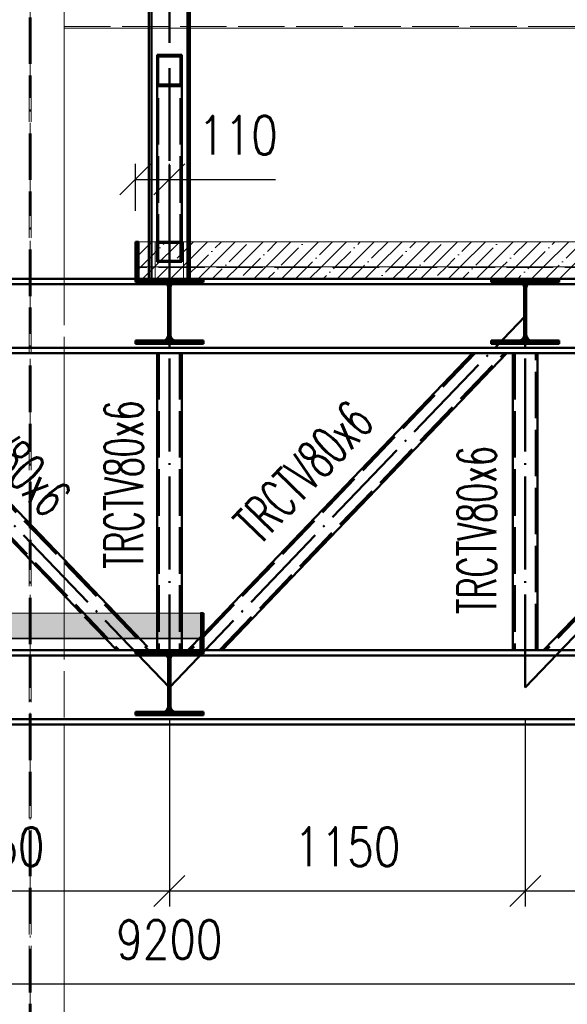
# Paper-space layout 'Layout1' of a CAD drawing. Extents: x -2 to 1033, y -36 to 596.
# Tile 68 of 182: x 584 to 619, y 399 to 463. Entities that reach past the tile are written whole.
import ezdxf

# ---------------------------------------------------------------- set-up
doc = ezdxf.new("R2010")
doc.units = 0
doc.linetypes.add('ACAD_ISO02W100', pattern=[15, 12, -3])
doc.linetypes.add('ACAD_ISO04W100', pattern=[30.5, 24, -3, 0.5, -3])
doc.layers.get('0').update_dxf_attribs({"linetype": 'CONTINUOUS'})
doc.layers.get('DEFPOINTS').update_dxf_attribs({"color": 132, "linetype": 'CONTINUOUS'})
for name, color, linetype, lineweight in [('SS_1.ET-HALA_TaO-KCE_LEMOVANI', 9, 'CONTINUOUS', 13), ('SS_1.ET-HALA_TaO-SLOUP', 9, 'CONTINUOUS', 13), ('SS_2.ET-HALA_TaO-VESTAVBA_A1÷B2-P.NOSNIK', 172, 'CONTINUOUS', 50), ('SS_2.ET-HALA_TaO-VESTAVBA_A1÷B2-PODLAHA', 9, 'CONTINUOUS', 5), ('SS_2.ET-HALA_TaO-VESTAVBA_A1÷B2-PODLAHA_LEM', 102, 'CONTINUOUS', 50), ('SS_2.ET-HALA_TaO-VESTAVBA_A1÷B2-TRAPEZ.PLECH', 153, 'CONTINUOUS', 18), ('SS_2.ET-HALA_TaO-VESTAVBA_A1÷B2-VAZBA', 200, 'CONTINUOUS', 50), ('SS_2.ET-HALA_TaO-VESTAVBA_A1÷B2-VAZBA2', 51, 'CONTINUOUS', 50), ('SS_KOTY', 3, 'CONTINUOUS', 25), ('SS_POPIS_PROFILU', 13, 'CONTINUOUS', 25), ('SS_SRAFY', 8, 'CONTINUOUS', 18)]:
    doc.layers.add(name, color=color, linetype=linetype, lineweight=lineweight)
doc.styles.add('ROMANS', font='romans.shx', dxfattribs={"width": 0.8})
doc.styles.add('romans.shx', font='romans.shx', dxfattribs={"height": 5})
doc.dimstyles.new('A-1_(2.5)_50AS', dxfattribs={"dimtxt": 2.5, "dimasz": 2, "dimexe": 1, "dimexo": 2, "dimgap": 0, "dimtad": 0, "dimdec": 1, "dimlfac": 50, "dimrnd": 1, "dimtxsty": 'ROMANS', "dimblk1": 'OBLIQUE', "dimblk2": 'OBLIQUE', "dimsah": 1, "dimcen": 2, "dimclrd": 256, "dimclre": 256, "dimclrt": 256, "dimadec": 1, "dimazin": 2, "dimtfac": 0.714286, "dimtdec": 1, "dimtmove": 0, "dimatfit": 3, "dimldrblk": 'OPEN', "dimfxl": 1, "dimtvp": 1.142857, "dimtfill": 1, "dimtolj": 1, "dimlwd": -1, "dimlwe": -1, "dimarcsym": 0})
pattern_1 = [(45, (501.67039, 325.26042), (-0.04490128, 0.04490128), [])]
pattern_2 = [(45, (501.6704, 325.2604), (-0.8980256, 0.8980256), []), (45, (502.5684, 325.2604), (-0.8980256, 0.8980256), [1.5875, -0.3175, 0, -0.3175])]

# ---------------------------------------------------------------- blocks, each defined once
blk = doc.blocks.new('_Oblique')
at = {"color": 0, "linetype": 'ByBlock', "lineweight": -2}
blk.add_line((-0.5, -0.5), (0.5, 0.5), dxfattribs=at)
blk = doc.blocks.new('*D82')
at = {"layer": 'DEFPOINTS', "color": 0, "transparency": 16777216}
for p in [(570.67, 419.66, -4586.4), (593.67, 419.66, -4586.4), (593.67, 406.51)]:
    blk.add_point(p, dxfattribs=at)
at = {"layer": 'SS_KOTY', "transparency": 16777216}
for p, q in [((570.67, 417.66), (570.67, 405.51)), ((593.67, 417.66), (593.67, 405.51)), ((570.67, 406.51), (593.67, 406.51))]:
    blk.add_line(p, q, dxfattribs=at)
at = {"layer": 'SS_KOTY', "transparency": 16777216, "xscale": 2, "yscale": 2, "zscale": 2, "rotation": 180}
blk.add_blockref('_Oblique', (570.67, 406.51), dxfattribs=at)
at = {"layer": 'SS_KOTY', "transparency": 16777216, "xscale": 2, "yscale": 2, "zscale": 2}
blk.add_blockref('_Oblique', (593.67, 406.51), dxfattribs=at)
at = {"layer": 'SS_KOTY', "transparency": 16777216, "insert": (582.17, 409.367), "char_height": 2.5, "attachment_point": 5, "style": 'ROMANS', "bg_fill": 3, "box_fill_scale": 1.1, "bg_fill_color": 256, "bg_fill_true_color": 13158600, "bg_fill_transparency": 0}
blk.add_mtext('\\A1;1150', dxfattribs=at)
blk = doc.blocks.new('_OPEN')
at = {"color": 0, "linetype": 'ByBlock'}
for p, q in [((-1, 0.167), (0, 0)), ((0, 0), (-1, -0.167)), ((0, 0), (-1, 0))]:
    blk.add_line(p, q, dxfattribs=at)
blk = doc.blocks.new('*D83')
at = {"layer": 'DEFPOINTS', "color": 0, "transparency": 16777216}
for p in [(593.67, 419.66, -4586.4), (616.67, 419.66, -4586.4), (616.67, 406.51)]:
    blk.add_point(p, dxfattribs=at)
at = {"layer": 'SS_KOTY', "transparency": 16777216}
for p, q in [((593.67, 417.66), (593.67, 405.51)), ((616.67, 417.66), (616.67, 405.51)), ((593.67, 406.51), (616.67, 406.51))]:
    blk.add_line(p, q, dxfattribs=at)
at = {"layer": 'SS_KOTY', "transparency": 16777216, "xscale": 2, "yscale": 2, "zscale": 2, "rotation": 180}
blk.add_blockref('_Oblique', (593.67, 406.51), dxfattribs=at)
at = {"layer": 'SS_KOTY', "transparency": 16777216, "xscale": 2, "yscale": 2, "zscale": 2}
blk.add_blockref('_Oblique', (616.67, 406.51), dxfattribs=at)
at = {"layer": 'SS_KOTY', "transparency": 16777216, "insert": (605.17, 409.367), "char_height": 2.5, "attachment_point": 5, "style": 'ROMANS', "bg_fill": 3, "box_fill_scale": 1.1, "bg_fill_color": 256, "bg_fill_true_color": 13158600, "bg_fill_transparency": 0}
blk.add_mtext('\\A1;1150', dxfattribs=at)
blk = doc.blocks.new('*D84')
at = {"layer": 'DEFPOINTS', "color": 0, "transparency": 16777216}
for p in [(616.67, 419.66, -4586.4), (639.67, 419.66, -4586.4), (639.67, 406.51)]:
    blk.add_point(p, dxfattribs=at)
at = {"layer": 'SS_KOTY', "transparency": 16777216}
for p, q in [((616.67, 417.66), (616.67, 405.51)), ((639.67, 417.66), (639.67, 405.51)), ((616.67, 406.51), (639.67, 406.51))]:
    blk.add_line(p, q, dxfattribs=at)
at = {"layer": 'SS_KOTY', "transparency": 16777216, "xscale": 2, "yscale": 2, "zscale": 2, "rotation": 180}
blk.add_blockref('_Oblique', (616.67, 406.51), dxfattribs=at)
at = {"layer": 'SS_KOTY', "transparency": 16777216, "xscale": 2, "yscale": 2, "zscale": 2}
blk.add_blockref('_Oblique', (639.67, 406.51), dxfattribs=at)
at = {"layer": 'SS_KOTY', "transparency": 16777216, "insert": (628.17, 409.367), "char_height": 2.5, "attachment_point": 5, "style": 'ROMANS', "bg_fill": 3, "box_fill_scale": 1.1, "bg_fill_color": 256, "bg_fill_true_color": 13158600, "bg_fill_transparency": 0}
blk.add_mtext('\\A1;1150', dxfattribs=at)
blk = doc.blocks.new('*D91')
at = {"layer": 'DEFPOINTS', "color": 0, "transparency": 16777216}
for p in [(501.67, 419.66, -4586.4), (685.67, 419.66, -4586.4), (685.67, 400.51)]:
    blk.add_point(p, dxfattribs=at)
at = {"layer": 'SS_KOTY', "transparency": 16777216}
for p, q in [((501.67, 417.66), (501.67, 399.51)), ((685.67, 417.66), (685.67, 399.51)), ((501.67, 400.51), (685.67, 400.51))]:
    blk.add_line(p, q, dxfattribs=at)
at = {"layer": 'SS_KOTY', "transparency": 16777216, "xscale": 2, "yscale": 2, "zscale": 2, "rotation": 180}
blk.add_blockref('_Oblique', (501.67, 400.51), dxfattribs=at)
at = {"layer": 'SS_KOTY', "transparency": 16777216, "xscale": 2, "yscale": 2, "zscale": 2}
blk.add_blockref('_Oblique', (685.67, 400.51), dxfattribs=at)
at = {"layer": 'SS_KOTY', "transparency": 16777216, "insert": (593.67, 403.367), "char_height": 2.5, "attachment_point": 5, "style": 'ROMANS', "bg_fill": 3, "box_fill_scale": 1.1, "bg_fill_color": 256, "bg_fill_true_color": 13158600, "bg_fill_transparency": 0}
blk.add_mtext('\\A1;9200', dxfattribs=at)
blk = doc.blocks.new('*D116')
at = {"layer": 'DEFPOINTS', "color": 0, "transparency": 16777216}
for p in [(593.67, 452.49), (591.47, 448.46, -4570.4), (593.67, 446.06, -4586.4)]:
    blk.add_point(p, dxfattribs=at)
at = {"layer": 'SS_KOTY', "transparency": 16777216}
for p, q in [((591.47, 450.46), (591.47, 453.49)), ((593.67, 448.06), (593.67, 453.49)), ((591.47, 452.49), (593.67, 452.49)), ((593.67, 452.49), (600.528, 452.49))]:
    blk.add_line(p, q, dxfattribs=at)
at = {"layer": 'SS_KOTY', "transparency": 16777216, "xscale": 2, "yscale": 2, "zscale": 2, "rotation": 180}
blk.add_blockref('_Oblique', (591.47, 452.49), dxfattribs=at)
at = {"layer": 'SS_KOTY', "transparency": 16777216, "xscale": 2, "yscale": 2, "zscale": 2}
blk.add_blockref('_Oblique', (593.67, 452.49), dxfattribs=at)
at = {"layer": 'SS_KOTY', "transparency": 16777216, "insert": (598.099, 455.347), "char_height": 2.5, "attachment_point": 5, "style": 'ROMANS', "bg_fill": 3, "box_fill_scale": 1.1, "bg_fill_color": 256, "bg_fill_true_color": 13158600, "bg_fill_transparency": 0}
blk.add_mtext('\\A1;110', dxfattribs=at)

psp = doc.layouts.get("Layout1")

# ---------------------------------------------------------------- hatches: boundary and pattern name
at = {"layer": 'SS_2.ET-HALA_TaO-VESTAVBA_A1÷B2-PODLAHA'}
h = psp.add_hatch(dxfattribs=at)
h.set_pattern_fill('ANSI35', color=9, scale=0.2, style=0)
h.set_pattern_definition(pattern_2)
h.paths.add_polyline_path([(595.6704, 424.4604), (447.2704, 424.4604), (447.2704, 422.8404), (595.6704, 422.8404)], flags=0)
at = {"layer": 'SS_SRAFY'}
h = psp.add_hatch(dxfattribs=at)
h.set_pattern_fill('ANSI31', color=5, scale=0.02, style=0)
h.set_pattern_definition(pattern_1)
h.paths.add_polyline_path([(618.8704, 442.0804), (617.1004, 442.0804, -0.4142136), (616.7404, 442.4404), (616.7404, 445.4804, -0.4142136), (617.1004, 445.8404), (618.8704, 445.8404), (618.8704, 446.0604), (614.4704, 446.0604), (614.4704, 445.8404), (616.2404, 445.8404, -0.4142136), (616.6004, 445.4804), (616.6004, 442.4404, -0.4142136), (616.2404, 442.0804), (614.4704, 442.0804), (614.4704, 441.8604), (618.8704, 441.8604)], flags=0)
h = psp.add_hatch(dxfattribs=at)
h.set_pattern_fill('ANSI31', color=5, scale=0.02, style=0)
h.set_pattern_definition(pattern_1)
h.paths.add_polyline_path([(595.8704, 424.4604), (595.6704, 424.4604), (595.6704, 422.0604), (595.8704, 422.0604)], flags=0)

# ---------------------------------------------------------------- linework, layer by layer
at = {"layer": 'SS_1.ET-HALA_TaO-KCE_LEMOVANI', "color": 9, "linetype": 'ACAD_ISO02W100', "ltscale": 0.25}
for p, q in [((586.8704, 462.3604), (710.6704, 462.3604)), ((592.3404, 462.2604), (595.0004, 462.2604))]:
    psp.add_line(p, q, dxfattribs=at)
at = {"layer": 'SS_1.ET-HALA_TaO-KCE_LEMOVANI', "color": 5, "linetype": 'Continuous', "ltscale": 0.25}
for p, q in [((586.8704, 462.2604), (592.3404, 462.2604)), ((595.0004, 462.2604), (684.3404, 462.2604))]:
    psp.add_line(p, q, dxfattribs=at)
at = {"layer": 'SS_1.ET-HALA_TaO-SLOUP', "color": 5, "linetype": 'Continuous', "ltscale": 0.25}
for p, q in [((586.8704, 492.2604), (586.8704, 446.0604)), ((586.8704, 441.2604), (586.8704, 427.9123)), ((586.8704, 425.5998), (586.8704, 424.4604))]:
    psp.add_line(p, q, dxfattribs=at)
at = {"layer": 'SS_1.ET-HALA_TaO-SLOUP', "color": 9, "linetype": 'ACAD_ISO02W100', "ltscale": 0.25}
for p, q in [((586.8704, 446.0604), (586.8704, 441.2604)), ((586.8704, 427.9123), (586.8704, 425.5998))]:
    psp.add_line(p, q, dxfattribs=at)
at = {"layer": 'SS_2.ET-HALA_TaO-VESTAVBA_A1÷B2-P.NOSNIK', "color": 1, "linetype": 'Continuous', "ltscale": 0.25}
for p, q in [((614.4704, 446.0604), (614.4704, 445.8404)), ((618.8704, 445.8404), (618.8704, 446.0604)), ((593.6004, 445.4804), (593.6004, 442.4404)), ((593.7404, 442.4404), (593.7404, 445.4804)), ((614.4704, 445.8404), (616.2404, 445.8404)), ((616.6004, 445.4804), (616.6004, 442.4404)), ((616.7404, 442.4404), (616.7404, 445.4804)), ((617.1004, 445.8404), (618.8704, 445.8404)), ((593.2404, 442.0804), (591.4704, 442.0804)), ((591.4704, 442.0804), (591.4704, 441.8604)), ((591.4704, 441.8604), (595.8704, 441.8604)), ((595.8704, 442.0804), (594.1004, 442.0804)), ((595.8704, 441.8604), (595.8704, 442.0804)), ((616.2404, 442.0804), (614.4704, 442.0804)), ((614.4704, 442.0804), (614.4704, 441.8604)), ((614.4704, 441.8604), (618.8704, 441.8604)), ((618.8704, 442.0804), (617.1004, 442.0804)), ((618.8704, 441.8604), (618.8704, 442.0804)), ((591.4704, 422.0604), (595.8704, 422.0604)), ((591.4704, 422.0604), (591.4704, 421.8404)), ((591.4704, 421.8404), (593.2404, 421.8404)), ((594.1004, 421.8404), (595.8704, 421.8404)), ((595.8704, 421.8404), (595.8704, 422.0604))]:
    psp.add_line(p, q, dxfattribs=at)
at = {"layer": 'SS_2.ET-HALA_TaO-VESTAVBA_A1÷B2-P.NOSNIK', "color": 1, "linetype": 'Continuous', "ltscale": 0.25, "extrusion": (-2.09292e-14, -5.04663e-14, -1)}
for centre in [(-616.2404, 445.4804), (-593.2404, 421.4804)]:
    psp.add_arc(centre, 0.36, 90, 180, dxfattribs=at)
at = {"layer": 'SS_2.ET-HALA_TaO-VESTAVBA_A1÷B2-P.NOSNIK', "color": 1, "linetype": 'Continuous', "ltscale": 0.25, "extrusion": (5.05275e-14, -2.08679e-14, -1)}
for centre in [(-617.1004, 445.4804), (-594.1004, 421.4804)]:
    psp.add_arc(centre, 0.36, 0, 90, dxfattribs=at)
at = {"layer": 'SS_2.ET-HALA_TaO-VESTAVBA_A1÷B2-P.NOSNIK', "color": 1, "linetype": 'Continuous', "ltscale": 0.25, "extrusion": (-3.7494e-33, 6.12323e-17, -1)}
for centre, start, end in [((-593.2404, 442.4404), 180, 270), ((-594.1004, 442.4404), 270, 0)]:
    psp.add_arc(centre, 0.36, start, end, dxfattribs=at)
at = {"layer": 'SS_2.ET-HALA_TaO-VESTAVBA_A1÷B2-P.NOSNIK', "color": 1, "linetype": 'Continuous', "ltscale": 0.25, "extrusion": (-2.09292e-14, 5.05887e-14, -1)}
psp.add_arc((-616.2404, 442.4404), 0.36, 180, 270, dxfattribs=at)
at = {"layer": 'SS_2.ET-HALA_TaO-VESTAVBA_A1÷B2-P.NOSNIK', "color": 1, "linetype": 'Continuous', "ltscale": 0.25, "extrusion": (5.05275e-14, 2.09904e-14, -1)}
psp.add_arc((-617.1004, 442.4404), 0.36, 270, 0, dxfattribs=at)
at = {"layer": 'SS_2.ET-HALA_TaO-VESTAVBA_A1÷B2-PODLAHA', "color": 9, "linetype": 'Continuous', "ltscale": 0.25}
for p, q in [((595.6704, 424.4604), (447.2704, 424.4604)), ((595.6704, 424.4604), (595.6704, 422.8404)), ((447.2704, 422.8404), (595.6704, 422.8404))]:
    psp.add_line(p, q, dxfattribs=at)
at = {"layer": 'SS_2.ET-HALA_TaO-VESTAVBA_A1÷B2-PODLAHA', "color": 9, "linetype": 'ACAD_ISO02W100', "ltscale": 0.25}
for p, q in [((447.2704, 422.8075), (595.6704, 422.8075)), ((447.2704, 422.1062), (595.6704, 422.1062)), ((447.2704, 422.0819), (595.6704, 422.0819))]:
    psp.add_line(p, q, dxfattribs=at)
at = {"layer": 'SS_2.ET-HALA_TaO-VESTAVBA_A1÷B2-PODLAHA_LEM', "color": 1, "linetype": 'Continuous', "ltscale": 0.25}
for p, q in [((595.8704, 424.4604), (595.6704, 424.4604)), ((595.8704, 422.0604), (595.8704, 424.4604)), ((595.6704, 422.819), (595.6704, 422.0604))]:
    psp.add_line(p, q, dxfattribs=at)
at = {"layer": 'SS_2.ET-HALA_TaO-VESTAVBA_A1÷B2-PODLAHA_LEM', "color": 7, "linetype": 'ACAD_ISO04W100', "ltscale": 0.25}
psp.add_line((595.8704, 422.0604), (547.6704, 422.0604), dxfattribs=at)
at = {"layer": 'SS_2.ET-HALA_TaO-VESTAVBA_A1÷B2-TRAPEZ.PLECH', "color": 5, "linetype": 'Continuous', "ltscale": 0.25}
for p, q in [((447.2704, 422.819), (595.6704, 422.819)), ((595.6704, 422.7947), (447.2704, 422.7947)), ((595.6704, 422.8404), (595.6704, 422.819)), ((595.6704, 422.0933), (447.2704, 422.0933)), ((572.8704, 422.0604), (591.4704, 422.0604))]:
    psp.add_line(p, q, dxfattribs=at)
at = {"layer": 'SS_2.ET-HALA_TaO-VESTAVBA_A1÷B2-VAZBA', "color": 1, "linetype": 'Continuous', "ltscale": 0.25}
for p, q in [((504.0704, 445.7204), (593.501, 445.7204)), ((593.8398, 445.7204), (616.501, 445.7204)), ((616.8398, 445.7204), (639.501, 445.7204)), ((683.2704, 441.6004), (504.0704, 441.6004)), ((504.0704, 441.2604), (683.2704, 441.2604)), ((571.8624, 441.2604), (587.9623, 424.4604)), ((590.1784, 424.4604), (574.0785, 441.2604)), ((592.8704, 424.4604), (592.8704, 441.2604)), ((594.4704, 441.2604), (594.4704, 424.4604)), ((613.2623, 441.2604), (595.8704, 423.1123)), ((597.0785, 422.0604), (615.4784, 441.2604)), ((615.8704, 441.2604), (615.8704, 422.0604)), ((617.4704, 422.0604), (617.4704, 441.2604)), ((636.2623, 441.2604), (617.8624, 422.0604)), ((595.8704, 422.0604), (683.2704, 422.0604)), ((570.8398, 421.7204), (593.501, 421.7204)), ((593.8398, 421.7204), (683.2704, 421.7204))]:
    psp.add_line(p, q, dxfattribs=at)
at = {"layer": 'SS_2.ET-HALA_TaO-VESTAVBA_A1÷B2-VAZBA', "color": 3, "linetype": 'ACAD_ISO02W100', "ltscale": 0.25}
for p, q in [((593.501, 445.7204), (593.8398, 445.7204)), ((616.501, 445.7204), (616.8398, 445.7204)), ((572.0286, 441.2604), (590.4285, 422.0604)), ((573.9123, 441.2604), (592.3122, 422.0604)), ((592.9904, 441.2604), (592.9904, 422.0604)), ((594.3504, 441.2604), (594.3504, 422.0604)), ((613.4285, 441.2604), (595.0286, 422.0604)), ((596.9123, 422.0604), (615.3122, 441.2604)), ((615.9904, 441.2604), (615.9904, 422.0604)), ((617.3504, 422.0604), (617.3504, 441.2604)), ((636.4285, 441.2604), (618.0286, 422.0604)), ((590.2623, 422.0604), (587.9623, 424.4604)), ((590.1784, 424.4604), (592.4784, 422.0604)), ((592.8704, 422.0604), (592.8704, 424.4604)), ((594.4704, 424.4604), (594.4704, 422.0604)), ((594.8624, 422.0604), (595.8704, 423.1123)), ((595.6098, 422.8404), (595.5893, 422.819)), ((595.6704, 422.9036), (595.6098, 422.8404)), ((594.8829, 422.0819), (594.8624, 422.0604)), ((595.0491, 422.0819), (595.0286, 422.0604)), ((593.501, 421.7204), (593.8398, 421.7204))]:
    psp.add_line(p, q, dxfattribs=at)
at = {"layer": 'SS_2.ET-HALA_TaO-VESTAVBA_A1÷B2-VAZBA', "color": 7, "linetype": 'ACAD_ISO04W100', "ltscale": 0.25}
psp.add_line((685.6704, 422.0604), (501.6704, 422.0604), dxfattribs=at)
at = {"layer": 'SS_2.ET-HALA_TaO-VESTAVBA_A1÷B2-VAZBA2', "color": 1, "linetype": 'Continuous', "ltscale": 0.25}
for p, q in [((594.4704, 460.5333), (592.8704, 460.5333)), ((592.8704, 458.5256), (592.8704, 460.5333)), ((594.3904, 460.4329), (592.9504, 460.4329)), ((592.9504, 458.626), (592.9504, 460.4329)), ((594.3904, 458.626), (594.3904, 460.4329)), ((594.4704, 460.5333), (594.4704, 458.5256)), ((594.4704, 458.5256), (592.8704, 458.5256)), ((594.3904, 458.626), (592.9504, 458.626))]:
    psp.add_line(p, q, dxfattribs=at)

# ---------------------------------------------------------------- texts
at = {"layer": 'SS_POPIS_PROFILU', "color": 13, "style": 'romans.shx', "width": 0.6}
for rotation, p in [(313.781125, (578.1395, 438.357)), (90, (591.9665, 427.3299)), (46.218875, (599.4973, 428.7939)), (90, (614.7962, 424.3895))]:
    psp.add_text('TRCTV80x6', height=2.5, rotation=rotation, dxfattribs=at).set_placement(p)

# ---------------------------------------------------------------- dimensions: what is measured, and where the dimension line sits
at = {"layer": 'SS_KOTY'}
dim = psp.add_linear_dim(base=(593.6704, 452.49), p1=(591.4704, 448.4604, -4570.4), p2=(593.6704, 446.0604, -4586.4), dimstyle='A-1_(2.5)_50AS', dxfattribs=at)
dim.commit()
dim.dimension.update_dxf_attribs({"geometry": '*D116', "text_midpoint": (598.099, 455.3472)})
dim = psp.add_linear_dim(base=(593.6704, 406.5096), p1=(570.6704, 419.6604, -4586.4), p2=(593.6704, 419.6604, -4586.4), dimstyle='A-1_(2.5)_50AS', override={"dimtmove": 1}, dxfattribs=at)
dim.commit()
dim.dimension.update_dxf_attribs({"geometry": '*D82', "text_midpoint": (582.1704, 409.3668)})

# ---------------------------------------------------------------- next in the draw order: hatches: boundary and pattern name
at = {"layer": 'SS_2.ET-HALA_TaO-VESTAVBA_A1÷B2-PODLAHA'}
h = psp.add_hatch(dxfattribs=at)
h.set_pattern_fill('ANSI35', color=9, scale=0.2, style=0)
h.set_pattern_definition(pattern_2)
h.paths.add_polyline_path([(708.4704, 448.4604), (591.6704, 448.4604), (591.6704, 446.8404), (708.4704, 446.8404)], flags=0)
h = psp.add_hatch(dxfattribs=at)
h.set_pattern_fill('ANSI35', color=9, scale=0.2, style=0)
h.set_pattern_definition(pattern_2)
h.paths.add_polyline_path([(591.6704, 446.8404), (591.6704, 446.0819), (708.4704, 446.0819), (708.4704, 446.8404)], flags=0)
at = {"layer": 'SS_SRAFY'}
h = psp.add_hatch(dxfattribs=at)
h.set_pattern_fill('ANSI31', color=5, scale=0.02, style=0)
h.set_pattern_definition(pattern_1)
h.paths.add_polyline_path([(591.4704, 446.0604), (591.6704, 446.0604), (591.6704, 448.4604), (591.4704, 448.4604)], flags=0)
h = psp.add_hatch(dxfattribs=at)
h.set_pattern_fill('ANSI31', color=5, scale=0.02, style=0)
h.set_pattern_definition(pattern_1)
h.paths.add_polyline_path([(591.4704, 442.0804), (591.4704, 441.8604), (595.8704, 441.8604), (595.8704, 442.0804), (594.1004, 442.0804, -0.4142136), (593.7404, 442.4404), (593.7404, 445.4804, -0.4142136), (594.1004, 445.8404), (595.8704, 445.8404), (595.8704, 446.0604), (591.4704, 446.0604), (591.4704, 445.8404), (593.2404, 445.8404, -0.4142136), (593.6004, 445.4804), (593.6004, 442.4404, -0.4142136), (593.2404, 442.0804)], flags=0)

# ---------------------------------------------------------------- next in the draw order: linework, layer by layer
at = {"layer": 'SS_2.ET-HALA_TaO-VESTAVBA_A1÷B2-P.NOSNIK', "color": 1, "linetype": 'Continuous', "ltscale": 0.25}
for p, q in [((591.4704, 446.0604), (595.8704, 446.0604)), ((591.4704, 446.0604), (591.4704, 445.8404)), ((595.8704, 445.8404), (595.8704, 446.0604)), ((591.4704, 445.8404), (593.2404, 445.8404)), ((594.1004, 445.8404), (595.8704, 445.8404))]:
    psp.add_line(p, q, dxfattribs=at)
at = {"layer": 'SS_2.ET-HALA_TaO-VESTAVBA_A1÷B2-P.NOSNIK', "color": 1, "linetype": 'Continuous', "ltscale": 0.25, "extrusion": (-3.7494e-33, 6.12323e-17, -1)}
for centre, start, end in [((-593.2404, 445.4804), 90, 180), ((-594.1004, 445.4804), 0, 90)]:
    psp.add_arc(centre, 0.36, start, end, dxfattribs=at)
at = {"layer": 'SS_2.ET-HALA_TaO-VESTAVBA_A1÷B2-PODLAHA', "color": 9, "linetype": 'Continuous', "ltscale": 0.25}
for p, q in [((708.4704, 448.4604), (591.6704, 448.4604)), ((708.4704, 446.8404), (591.6704, 446.8404)), ((708.4704, 446.0819), (591.6704, 446.0819))]:
    psp.add_line(p, q, dxfattribs=at)
at = {"layer": 'SS_2.ET-HALA_TaO-VESTAVBA_A1÷B2-PODLAHA', "color": 9, "linetype": 'ACAD_ISO02W100', "ltscale": 0.25}
for p, q in [((592.3204, 448.4604), (592.3204, 446.8404)), ((592.5304, 446.8404), (592.5304, 448.4604)), ((592.7504, 448.4604), (592.7504, 446.8404)), ((592.8504, 448.4604), (592.8504, 447.155)), ((594.4904, 448.4196), (592.8504, 448.4196)), ((594.4904, 448.4604), (594.4904, 447.155)), ((594.5904, 448.4604), (594.5904, 446.8404)), ((594.8104, 446.8404), (594.8104, 448.4604)), ((595.0204, 446.8404), (595.0204, 448.4604)), ((708.4704, 446.8075), (591.6704, 446.8075)), ((592.3204, 446.8404), (592.3204, 446.8209)), ((592.3204, 446.8209), (592.3204, 446.816)), ((592.3204, 446.816), (592.3204, 446.8075)), ((592.3204, 446.8075), (592.3204, 446.1062)), ((592.5304, 446.8209), (592.5304, 446.8404)), ((592.5304, 446.816), (592.5304, 446.8209)), ((592.5304, 446.8075), (592.5304, 446.816)), ((592.5304, 446.1062), (592.5304, 446.8075)), ((592.7504, 446.8404), (592.7504, 446.0819)), ((592.8504, 447.155), (594.4904, 447.155)), ((594.5904, 446.8404), (594.5904, 446.0819)), ((594.8104, 446.8209), (594.8104, 446.8404)), ((594.8104, 446.816), (594.8104, 446.8209)), ((594.8104, 446.8075), (594.8104, 446.816)), ((594.8104, 446.1062), (594.8104, 446.8075)), ((595.0204, 446.8209), (595.0204, 446.8404)), ((595.0204, 446.816), (595.0204, 446.8209)), ((595.0204, 446.8075), (595.0204, 446.816)), ((595.0204, 446.1062), (595.0204, 446.8075)), ((708.4704, 446.1062), (591.6704, 446.1062)), ((592.3204, 446.1062), (592.3204, 446.0992)), ((592.3204, 446.0992), (592.3204, 446.0819)), ((592.5304, 446.0992), (592.5304, 446.1062)), ((592.5304, 446.085), (592.5304, 446.0992)), ((592.5304, 446.085), (592.5312, 446.0819)), ((592.5304, 446.0819), (592.5304, 446.085)), ((594.8096, 446.0819), (594.8104, 446.085)), ((594.8104, 446.0992), (594.8104, 446.1062)), ((594.8104, 446.085), (594.8104, 446.0992)), ((594.8104, 446.0819), (594.8104, 446.085)), ((595.0204, 446.0992), (595.0204, 446.1062)), ((595.0204, 446.0819), (595.0204, 446.0992))]:
    psp.add_line(p, q, dxfattribs=at)
at = {"layer": 'SS_2.ET-HALA_TaO-VESTAVBA_A1÷B2-PODLAHA_LEM', "color": 1, "linetype": 'Continuous', "ltscale": 0.25}
for p, q in [((591.6704, 448.4604), (591.4704, 448.4604)), ((591.4704, 448.4604), (591.4704, 446.0604)), ((591.6704, 448.4604), (591.6704, 446.0604))]:
    psp.add_line(p, q, dxfattribs=at)
at = {"layer": 'SS_2.ET-HALA_TaO-VESTAVBA_A1÷B2-PODLAHA_LEM', "color": 7, "linetype": 'ACAD_ISO04W100', "ltscale": 0.25}
psp.add_line((591.4704, 446.0604), (708.6704, 446.0604), dxfattribs=at)
at = {"layer": 'SS_2.ET-HALA_TaO-VESTAVBA_A1÷B2-TRAPEZ.PLECH', "color": 5, "linetype": 'Continuous', "ltscale": 0.25}
psp.add_line((595.8704, 446.0604), (718.4704, 446.0604), dxfattribs=at)
at = {"layer": 'SS_2.ET-HALA_TaO-VESTAVBA_A1÷B2-VAZBA', "color": 7, "linetype": 'ACAD_ISO04W100', "ltscale": 0.25}
psp.add_line((685.6704, 446.0604), (501.6704, 446.0604), dxfattribs=at)
at = {"layer": 'SS_2.ET-HALA_TaO-VESTAVBA_A1÷B2-VAZBA', "color": 1, "linetype": 'Continuous', "ltscale": 0.25}
psp.add_line((504.0704, 446.0604), (591.4704, 446.0604), dxfattribs=at)
at = {"layer": 'SS_2.ET-HALA_TaO-VESTAVBA_A1÷B2-VAZBA2', "color": 7, "linetype": 'ACAD_ISO04W100', "ltscale": 0.25}
for p, q in [((593.6704, 446.0604), (593.6704, 525.2604)), ((593.6704, 447.4004), (593.6704, 459.5294))]:
    psp.add_line(p, q, dxfattribs=at)
at = {"layer": 'SS_2.ET-HALA_TaO-VESTAVBA_A1÷B2-VAZBA2', "color": 1, "linetype": 'Continuous', "ltscale": 0.25}
for p, q in [((592.3404, 448.4604), (592.3404, 492.2604)), ((592.5104, 492.2604), (592.5104, 448.4604)), ((594.8304, 492.2604), (594.8304, 448.4604)), ((595.0004, 492.2604), (595.0004, 448.4604)), ((592.8704, 448.4604), (592.8704, 458.5256)), ((594.4704, 458.5256), (594.4704, 448.4604))]:
    psp.add_line(p, q, dxfattribs=at)
at = {"layer": 'SS_2.ET-HALA_TaO-VESTAVBA_A1÷B2-VAZBA2', "color": 3, "linetype": 'ACAD_ISO02W100', "ltscale": 0.25}
for p, q in [((592.9504, 447.2347), (592.9504, 458.626)), ((594.3904, 447.2347), (594.3904, 458.626)), ((592.3404, 446.0604), (592.3404, 448.4604)), ((592.5104, 448.4604), (592.5104, 446.0604)), ((592.8704, 447.171), (592.8704, 448.4604)), ((592.8704, 448.446), (594.4704, 448.446)), ((592.9504, 448.3823), (594.3904, 448.3823)), ((594.4704, 448.4604), (594.4704, 447.171)), ((594.8304, 448.4604), (594.8304, 446.0604)), ((595.0004, 448.4604), (595.0004, 446.0604)), ((592.8704, 447.171), (594.4704, 447.171)), ((592.9504, 447.2347), (594.3904, 447.2347))]:
    psp.add_line(p, q, dxfattribs=at)

# ---------------------------------------------------------------- next in the draw order: dimensions: what is measured, and where the dimension line sits
at = {"layer": 'SS_KOTY'}
dim = psp.add_linear_dim(base=(616.6704, 406.5096), p1=(593.6704, 419.6604, -4586.4), p2=(616.6704, 419.6604, -4586.4), dimstyle='A-1_(2.5)_50AS', override={"dimtmove": 1}, dxfattribs=at)
dim.commit()
dim.dimension.update_dxf_attribs({"geometry": '*D83', "text_midpoint": (605.1704, 409.3668)})

# ---------------------------------------------------------------- next in the draw order: dimensions: what is measured, and where the dimension line sits
dim = psp.add_linear_dim(base=(639.6704, 406.5096), p1=(616.6704, 419.6604, -4586.4), p2=(639.6704, 419.6604, -4586.4), dimstyle='A-1_(2.5)_50AS', override={"dimtmove": 1}, dxfattribs=at)
dim.commit()
dim.dimension.update_dxf_attribs({"geometry": '*D84', "text_midpoint": (628.1704, 409.3668)})

# ---------------------------------------------------------------- next in the draw order: dimensions: what is measured, and where the dimension line sits
dim = psp.add_linear_dim(base=(685.6704, 400.5096), p1=(501.6704, 419.6604, -4586.4), p2=(685.6704, 419.6604, -4586.4), dimstyle='A-1_(2.5)_50AS', override={"dimtmove": 1}, dxfattribs=at)
dim.commit()
dim.dimension.update_dxf_attribs({"geometry": '*D91', "text_midpoint": (593.6704, 403.3668)})

# ---------------------------------------------------------------- next in the draw order: hatches: boundary and pattern name
at = {"layer": 'SS_SRAFY'}
h = psp.add_hatch(dxfattribs=at)
h.set_pattern_fill('ANSI31', color=5, scale=0.02, style=0)
h.set_pattern_definition(pattern_1)
h.paths.add_polyline_path([(595.8704, 418.0804), (594.1004, 418.0804, -0.4142136), (593.7404, 418.4404), (593.7404, 421.4804, -0.4142136), (594.1004, 421.8404), (595.8704, 421.8404), (595.8704, 422.0604), (591.4704, 422.0604), (591.4704, 421.8404), (593.2404, 421.8404, -0.4142136), (593.6004, 421.4804), (593.6004, 418.4404, -0.4142136), (593.2404, 418.0804), (591.4704, 418.0804), (591.4704, 417.8604), (595.8704, 417.8604)], flags=0)

# ---------------------------------------------------------------- next in the draw order: linework, layer by layer
at = {"layer": 'SS_1.ET-HALA_TaO-SLOUP', "color": 9, "linetype": 'ACAD_ISO02W100', "ltscale": 0.25}
for p, q in [((584.6004, 534.2051), (584.6004, 305.9004)), ((584.7404, 534.2051), (584.7404, 305.9004)), ((586.8704, 424.4604), (586.8704, 417.2604))]:
    psp.add_line(p, q, dxfattribs=at)
at = {"layer": 'SS_1.ET-HALA_TaO-SLOUP', "color": 9, "linetype": 'ACAD_ISO04W100', "ltscale": 0.25}
psp.add_line((584.6704, 305.2604), (584.6704, 534.2051), dxfattribs=at)
at = {"layer": 'SS_1.ET-HALA_TaO-SLOUP', "color": 5, "linetype": 'Continuous', "ltscale": 0.25}
psp.add_line((586.8704, 417.2604), (586.8704, 325.2604), dxfattribs=at)
at = {"layer": 'SS_2.ET-HALA_TaO-VESTAVBA_A1÷B2-P.NOSNIK', "color": 1, "linetype": 'Continuous', "ltscale": 0.25}
for p, q in [((593.6004, 421.4804), (593.6004, 418.4404)), ((593.7404, 418.4404), (593.7404, 421.4804)), ((593.2404, 418.0804), (591.4704, 418.0804)), ((591.4704, 418.0804), (591.4704, 417.8604)), ((595.8704, 418.0804), (594.1004, 418.0804)), ((595.8704, 417.8604), (595.8704, 418.0804)), ((591.4704, 417.8604), (595.8704, 417.8604))]:
    psp.add_line(p, q, dxfattribs=at)
at = {"layer": 'SS_2.ET-HALA_TaO-VESTAVBA_A1÷B2-P.NOSNIK', "color": 1, "linetype": 'Continuous', "ltscale": 0.25, "extrusion": (-2.09292e-14, 5.05887e-14, -1)}
psp.add_arc((-593.2404, 418.4404), 0.36, 180, 270, dxfattribs=at)
at = {"layer": 'SS_2.ET-HALA_TaO-VESTAVBA_A1÷B2-P.NOSNIK', "color": 1, "linetype": 'Continuous', "ltscale": 0.25, "extrusion": (5.05275e-14, 2.09904e-14, -1)}
psp.add_arc((-594.1004, 418.4404), 0.36, 270, 0, dxfattribs=at)
at = {"layer": 'SS_2.ET-HALA_TaO-VESTAVBA_A1÷B2-VAZBA', "color": 7, "linetype": 'ACAD_ISO04W100', "ltscale": 0.25}
for p, q in [((593.6704, 419.6604), (570.6704, 443.6604)), ((593.6704, 419.6604), (593.6704, 443.6604)), ((593.6704, 419.6604), (616.6704, 443.6604)), ((616.6704, 419.6604), (616.6704, 443.6604)), ((616.6704, 419.6604), (639.6704, 443.6604))]:
    psp.add_line(p, q, dxfattribs=at)
at = {"layer": 'SS_2.ET-HALA_TaO-VESTAVBA_A1÷B2-VAZBA', "color": 1, "linetype": 'Continuous', "ltscale": 0.25}
for p, q in [((683.2704, 417.6004), (504.0704, 417.6004)), ((504.0704, 417.2604), (683.2704, 417.2604))]:
    psp.add_line(p, q, dxfattribs=at)

doc.saveas('drawing.dxf')
